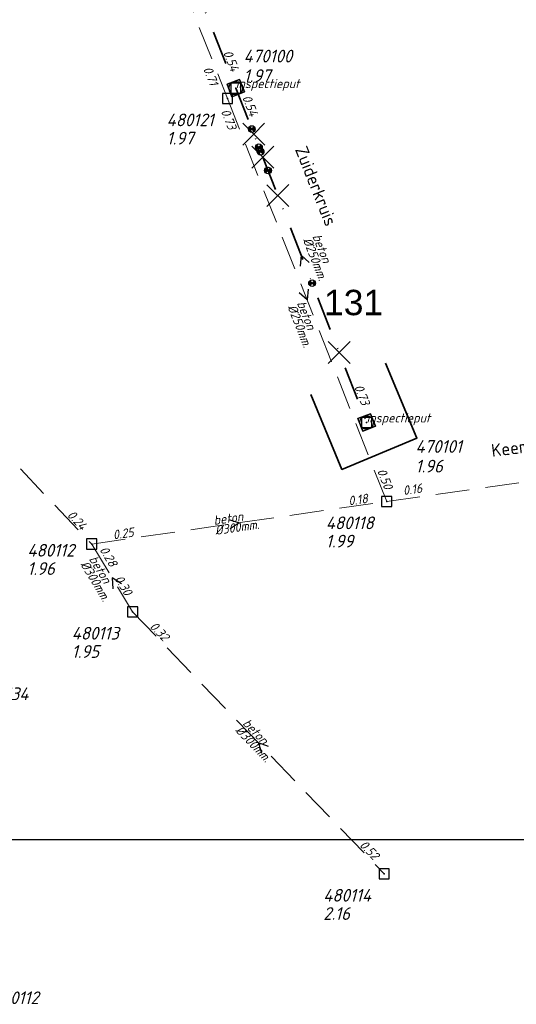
# Model space of a CAD drawing. Header units: metres. Extents: x 152202 to 157341, y 461610 to 468701.
# Tile 104 of 238: x 154824 to 154897, y 463859 to 464004. Entities that reach past the tile are written whole.
import ezdxf
from ezdxf.enums import TextEntityAlignment as Align

# ---------------------------------------------------------------- set-up
doc = ezdxf.new("R2010")
doc.units = ezdxf.units.M
doc.header["$PDMODE"] = 64
doc.header["$PDSIZE"] = 1.5
doc.linetypes.add('RI-HWA', pattern=[7.4, 5, -2.4])
doc.linetypes.add('RI-VWA', pattern=[11, 5, -3, 0, -3])
doc.layers.get('0').update_dxf_attribs({"linetype": 'CONTINUOUS'})
doc.layers.get('DEFPOINTS').update_dxf_attribs({"linetype": 'CONTINUOUS'})
for name, color, linetype, lineweight in [('B-OI-RI-HWA-BOB-T18', 150, 'CONTINUOUS', 18), ('B-OI-RI-HWA-MATERIAAL-T18', 150, 'CONTINUOUS', 18), ('B-OI-RI-HWA-PUTDEKSELHOOGTE-T25', 150, 'CONTINUOUS', 25), ('B-OI-RI-HWA-PUTNUMMER-T25', 150, 'CONTINUOUS', 25), ('B-OI-RI-HWA_DIAMETER-T18', 150, 'CONTINUOUS', 18), ('B-OI-RI-HWA_RIOOLPUT-S', 150, 'CONTINUOUS', 25), ('B-OI-RI-HWA_TRANSPORTLEIDING-G', 150, 'RI-HWA', 18), ('B-OI-RI-STROOMRICHTING-S', 252, 'CONTINUOUS', 25), ('B-OI-RI-VWA_PUTNUMMER-T25', 34, 'CONTINUOUS', 25), ('B-RO-OG-TOPOGRAFIE-T18', 2, 'CONTINUOUS', 18), ('N-OI-RI-STROOMRICHTING-S', 252, 'CONTINUOUS', 25), ('N-OI-RI-T50', 130, 'CONTINUOUS', 50), ('N-OI-RI-VRIJVERVAL_HULPSTUK-S', 210, 'CONTINUOUS', 25), ('N-OI-RI-VRIJVERVAL_HULPSTUK-S-GESLOTEN', 190, 'CONTINUOUS', 25), ('N-OI-RI-VWA-BOB-T18', 36, 'CONTINUOUS', 18), ('N-OI-RI-VWA-DIAMETER-T18', 36, 'CONTINUOUS', 18), ('N-OI-RI-VWA-MATERIAAL-T18', 36, 'CONTINUOUS', 18), ('N-OI-RI-VWA_PUTDEKSELHOOGTE-T25', 36, 'CONTINUOUS', 25), ('N-OI-RI-VWA_PUTNUMMER-T25', 36, 'CONTINUOUS', 25), ('N-OI-RI-VWA_RIOOLPUT-S', 36, 'CONTINUOUS', 25), ('N-OI-RI-VWA_TRANSPORTLEIDING-G', 36, 'RI-VWA', 35), ('N-RO-KG-GRENS_WERK-G', 7, 'XX-WERKGRENS', 35)]:
    doc.layers.add(name, color=color, linetype=linetype, lineweight=lineweight)
doc.styles.add('ARIAL', font='arial.ttf')
doc.styles.add('NLCS-ISO-M200-T18', font='NLCS-ISO.ttf', dxfattribs={"height": 360})
doc.styles.add('NLCS-ISO-M750-T18_CURSIEF', font='NLCS-ISO.ttf', dxfattribs={"oblique": 15, "height": 1.35})
doc.styles.add('NLCS-ISO-M750-T25_CURSIEF', font='NLCS-ISO.ttf', dxfattribs={"oblique": 15, "height": 1.875})
doc.linetypes.add('XX-WERKGRENS', pattern='A,0,[137,NLCS.SHX,S=0.1,R=0,X=-1.1,Y=-1.35],-6', length=6)

# ---------------------------------------------------------------- blocks, each defined once
blk = doc.blocks.new('ACMAP_ANN_TEMPLATE_vwa-diam')
at = {"style": 'NLCS-ISO-M750-T18_CURSIEF', "oblique": 15}
blk.add_attdef('vwa-diam', (0.3, -1.3), '', height=1.35, dxfattribs=at)
blk = doc.blocks.new('ACMAP_ANN_TEMPLATE_vwa-materiaal')
at = {"style": 'NLCS-ISO-M750-T18_CURSIEF', "oblique": 15}
blk.add_attdef('vwa-mat', (0.3, 0.2), '', height=1.35, dxfattribs=at)
blk = doc.blocks.new('ACMAP_ANN_TEMPLATE_vwa-nap-l')
at = {"style": 'NLCS-ISO-M750-T18_CURSIEF', "oblique": 15}
blk.add_attdef('vwa-nap-l', (3.3, 0.2), '', height=1.35, dxfattribs=at)
blk = doc.blocks.new('ACMAP_ANN_TEMPLATE_vwa-nap-r')
at = {"style": 'NLCS-ISO-M750-T18_CURSIEF', "oblique": 15}
blk.add_attdef('vwa-nap-r', (-5.6, 0.2), '', height=1.35, dxfattribs=at)
blk = doc.blocks.new('ACMAP_ANN_TEMPLATE_type knoop')
at = {"layer": 'DEFPOINTS', "style": 'NLCS-ISO-M750-T18_CURSIEF', "oblique": 15}
blk.add_attdef('type_knoop', (0, 0), '', height=1.35, dxfattribs=at)
blk = doc.blocks.new('ACMAP_ANN_TEMPLATE_vwa-puth')
at = {"style": 'NLCS-ISO-M750-T25_CURSIEF', "oblique": 15}
blk.add_attdef('vwa-puth', (-3, 5), '', height=1.88, dxfattribs=at)
blk = doc.blocks.new('ACMAP_ANN_TEMPLATE_vwa-putnr')
at = {"style": 'NLCS-ISO-M750-T25_CURSIEF', "oblique": 15}
blk.add_attdef('vaw-putnr', (-3, 7.9), '', height=1.88, dxfattribs=at)
blk = doc.blocks.new('ACMAP_ANN_TEMPLATE_hwa-diam')
at = {"style": 'NLCS-ISO-M750-T18_CURSIEF', "oblique": 15}
blk.add_attdef('hwa-diam', (-3.7, -1.3), '', height=1.35, dxfattribs=at)
blk = doc.blocks.new('ACMAP_ANN_TEMPLATE_hwa-materiaal')
at = {"style": 'NLCS-ISO-M750-T18_CURSIEF', "oblique": 15}
blk.add_attdef('hwa-mat', (-3.7, 0.2), '', height=1.35, dxfattribs=at)
blk = doc.blocks.new('ACMAP_ANN_TEMPLATE_hwa-nap-l')
at = {"style": 'NLCS-ISO-M750-T18_CURSIEF', "oblique": 15}
blk.add_attdef('hwa-nap-l', (3.3, 0.2), '', height=1.35, dxfattribs=at)
blk = doc.blocks.new('ACMAP_ANN_TEMPLATE_hwa-nap-r')
at = {"style": 'NLCS-ISO-M750-T18_CURSIEF', "oblique": 15}
blk.add_attdef('hwa-nap-r', (-5.6, 0.2), '', height=1.35, dxfattribs=at)
blk = doc.blocks.new('ACMAP_ANN_TEMPLATE_hwa-puth')
at = {"color": 0, "linetype": 'ByBlock', "style": 'NLCS-ISO-M750-T25_CURSIEF', "oblique": 15}
blk.add_attdef('hwa-puth', (-9, -6.8), '', height=1.88, dxfattribs=at)
blk = doc.blocks.new('ACMAP_ANN_TEMPLATE_hwa-putnr')
at = {"color": 0, "linetype": 'ByBlock', "style": 'NLCS-ISO-M750-T25_CURSIEF', "oblique": 15}
blk.add_attdef('hwa-putnr', (-9, -4.1), '', height=1.88, dxfattribs=at)
blk = doc.blocks.new('SRI-HULP')
h = blk.add_hatch(color=256)
h.dxf.hatch_style = 1
h.paths.add_polyline_path([(-0.71, 0.71, 0.198912), (-1, 0, 0.198912), (-0.71, -0.71), (0, 0)])
h = blk.add_hatch(color=256)
h.dxf.hatch_style = 1
h.paths.add_polyline_path([(1, 0, 0.198912), (0.71, 0.71), (0, 0), (0.71, -0.71, 0.198912)])
for p, q in [((-0.71, 0.71), (0.71, -0.71)), ((-0.71, -0.71), (0.71, 0.71))]:
    blk.add_line(p, q)
blk.add_circle((0, 0), 1)
blk = doc.blocks.new('SRI-HULP-B')
blk.add_line((-5.43, 5.4), (5.4, -5.4))
at = {"flags": 128}
blk.add_lwpolyline([(5.38, 5.42), (0, 0), (-5.4, -5.4)], dxfattribs=at)
blk = doc.blocks.new('B-SRI-PUT_VWA-SO')
at = {"flags": 128}
blk.add_lwpolyline([(-2, 2), (2, 2), (2, -2), (-2, -2)], close=True, dxfattribs=at)
at = {"lineweight": -3, "flags": 128}
blk.add_lwpolyline([(2, -2), (2, 2), (-2, 2), (-2, -2)], close=True, dxfattribs=at)
at = {"lineweight": -3}
blk.add_circle((0, 0), 2, dxfattribs=at)

msp = doc.modelspace()

# ---------------------------------------------------------------- linework, layer by layer
at = {"layer": 'B-OI-RI-HWA_RIOOLPUT-S'}
for p in [(154854.78, 463992.45), (154878.31, 463932.88), (154834.7, 463926.59), (154840.75, 463916.56), (154877.93, 463877.82)]:
    msp.add_point(p, dxfattribs=at)
at = {"layer": 'B-OI-RI-HWA_TRANSPORTLEIDING-G'}
for p, q in [((154839.71, 464030.49), (154854.78, 463992.45)), ((154878.31, 463932.88), (154854.78, 463992.45)), ((154783.38, 463980.61), (154834.7, 463926.59)), ((154927.16, 463939.8), (154878.31, 463932.88)), ((154834.7, 463926.59), (154878.31, 463932.88)), ((154834.7, 463926.59), (154840.75, 463916.56)), ((154840.75, 463916.56), (154877.93, 463877.82))]:
    msp.add_line(p, q, dxfattribs=at)
at = {"layer": 'B-OI-RI-STROOMRICHTING-S'}
for points in [[(154866.69, 463964.27), (154866.54, 463962.67), (154865.35, 463963.74)], [(154854.98, 463930.24), (154856.51, 463929.73), (154855.18, 463928.82)], [(154839.09, 463920.71), (154837.73, 463921.58), (154837.85, 463919.97)], [(154860.86, 463896.65), (154859.34, 463897.19), (154859.82, 463895.65)]]:
    msp.add_lwpolyline(points, dxfattribs=at)
at = {"layer": 'DEFPOINTS', "flags": 128}
msp.add_lwpolyline([(155200.091, 464486.663), (154780.704, 464486.663), (154780.704, 464258.328), (154585.091, 464258.328), (154585.091, 463882.913), (154703.67, 463882.913), (154735.091, 463882.913), (155058.611, 463882.913), (155058.611, 463956.567), (155200.091, 463956.567)], close=True, dxfattribs=at)
at = {"layer": 'N-OI-RI-STROOMRICHTING-S'}
msp.add_lwpolyline([(154866.87, 463968.2), (154865.67, 463969.28), (154865.52, 463967.67)], dxfattribs=at)
msp.add_lwpolyline([(154866.87, 463968.2), (154865.67, 463969.28), (154865.52, 463967.67)], dxfattribs=at)
at = {"layer": 'N-OI-RI-VWA_RIOOLPUT-S'}
for p in [(154856, 463993.99), (154875.34, 463944.56)]:
    msp.add_point(p, dxfattribs=at)
at = {"layer": 'N-OI-RI-VWA_TRANSPORTLEIDING-G'}
for p, q in [((154840.31, 464033.19), (154856, 463993.99)), ((154856, 463993.99), (154875.34, 463944.56))]:
    msp.add_line(p, q, dxfattribs=at)
at = {"layer": 'N-RO-KG-GRENS_WERK-G', "ltscale": 0.5, "flags": 128}
msp.add_lwpolyline([(154867.076, 463948.698), (154871.699, 463937.624), (154882.773, 463942.248), (154878.15, 463953.321)], dxfattribs=at)

# ---------------------------------------------------------------- block references
at = {"layer": 'B-OI-RI-HWA-BOB-T18'}
ref = msp.add_blockref('ACMAP_ANN_TEMPLATE_hwa-nap-r', (154853.035, 463991.578), dxfattribs=dict(at, rotation=291.6115857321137))
ref.add_attrib('hwa-nap-r', '0.71', (154851.158, 463996.858), dxfattribs={"layer": '0', "color": 0, "linetype": 'ByBlock', "height": 1.35, "rotation": 291.61159, "style": 'NLCS-ISO-M750-T18_CURSIEF', "oblique": 15})
ref = msp.add_blockref('ACMAP_ANN_TEMPLATE_hwa-nap-r', (154855.646, 463985.305), dxfattribs=dict(at, rotation=291.5538951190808))
ref.add_attrib('hwa-nap-r', '0.73', (154853.775, 463990.586), dxfattribs={"layer": '0', "color": 0, "linetype": 'ByBlock', "height": 1.35, "rotation": 291.5539, "style": 'NLCS-ISO-M750-T18_CURSIEF', "oblique": 15})
ref = msp.add_blockref('ACMAP_ANN_TEMPLATE_hwa-nap-l', (154875.464, 463940.418), dxfattribs=dict(at, rotation=291.5538951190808))
ref.add_attrib('hwa-nap-l', '0.50', (154876.862, 463937.422), dxfattribs={"layer": '0', "color": 0, "linetype": 'ByBlock', "height": 1.35, "rotation": 291.5539, "style": 'NLCS-ISO-M750-T18_CURSIEF', "oblique": 15})
ref = msp.add_blockref('ACMAP_ANN_TEMPLATE_hwa-nap-r', (154886.385, 463934.401), dxfattribs=dict(at, rotation=8.06276707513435))
ref.add_attrib('hwa-nap-r', '0.16', (154880.813, 463933.813), dxfattribs={"layer": '0', "color": 0, "linetype": 'ByBlock', "height": 1.35, "rotation": 8.06277, "style": 'NLCS-ISO-M750-T18_CURSIEF', "oblique": 15})
ref = msp.add_blockref('ACMAP_ANN_TEMPLATE_hwa-nap-r', (154878.31, 463932.88), dxfattribs=dict(at, rotation=8.207340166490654))
ref.add_attrib('hwa-nap-r', '0.18', (154872.739, 463932.279), dxfattribs={"layer": '0', "color": 0, "linetype": 'ByBlock', "height": 1.35, "rotation": 8.20734, "style": 'NLCS-ISO-M750-T18_CURSIEF', "oblique": 15})
ref = msp.add_blockref('ACMAP_ANN_TEMPLATE_hwa-nap-r', (154834.7, 463926.59), dxfattribs=dict(at, rotation=313.53175677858))
ref.add_attrib('hwa-nap-r', '0.24', (154830.988, 463930.788), dxfattribs={"layer": '0', "color": 0, "linetype": 'ByBlock', "height": 1.35, "rotation": 313.53176, "style": 'NLCS-ISO-M750-T18_CURSIEF', "oblique": 15})
ref = msp.add_blockref('ACMAP_ANN_TEMPLATE_hwa-nap-l', (154834.7, 463926.59), dxfattribs=dict(at, rotation=8.207340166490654))
ref.add_attrib('hwa-nap-l', '0.25', (154837.938, 463927.259), dxfattribs={"layer": '0', "color": 0, "linetype": 'ByBlock', "height": 1.35, "rotation": 8.20734, "style": 'NLCS-ISO-M750-T18_CURSIEF', "oblique": 15})
ref = msp.add_blockref('ACMAP_ANN_TEMPLATE_hwa-nap-l', (154833.929, 463928.467), dxfattribs=dict(at, rotation=301.0979777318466))
ref.add_attrib('hwa-nap-l', '0.28', (154835.805, 463925.745), dxfattribs={"layer": '0', "color": 0, "linetype": 'ByBlock', "height": 1.35, "rotation": 301.09798, "style": 'NLCS-ISO-M750-T18_CURSIEF', "oblique": 15})
ref = msp.add_blockref('ACMAP_ANN_TEMPLATE_hwa-nap-r', (154840.75, 463916.56), dxfattribs=dict(at, rotation=301.0979777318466))
ref.add_attrib('hwa-nap-r', '0.30', (154838.029, 463921.458), dxfattribs={"layer": '0', "color": 0, "linetype": 'ByBlock', "height": 1.35, "rotation": 301.09798, "style": 'NLCS-ISO-M750-T18_CURSIEF', "oblique": 15})
ref = msp.add_blockref('ACMAP_ANN_TEMPLATE_hwa-nap-l', (154840.75, 463916.56), dxfattribs=dict(at, rotation=313.8228551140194))
ref.add_attrib('hwa-nap-l', '0.32', (154843.179, 463914.318), dxfattribs={"layer": '0', "color": 0, "linetype": 'ByBlock', "height": 1.35, "rotation": 313.82286, "style": 'NLCS-ISO-M750-T18_CURSIEF', "oblique": 15})
ref = msp.add_blockref('ACMAP_ANN_TEMPLATE_hwa-nap-r', (154877.93, 463877.82), dxfattribs=dict(at, rotation=313.8228551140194))
ref.add_attrib('hwa-nap-r', '0.52', (154874.197, 463881.999), dxfattribs={"layer": '0', "color": 0, "linetype": 'ByBlock', "height": 1.35, "rotation": 313.82286, "style": 'NLCS-ISO-M750-T18_CURSIEF', "oblique": 15})
at = {"layer": 'B-OI-RI-HWA-MATERIAAL-T18'}
ref = msp.add_blockref('ACMAP_ANN_TEMPLATE_hwa-materiaal', (154866.188, 463958.696), dxfattribs=dict(at, rotation=291.5538951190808))
ref.add_attrib('hwa-mat', 'beton', (154865.015, 463962.211), dxfattribs={"layer": '0', "color": 0, "linetype": 'ByBlock', "height": 1.35, "rotation": 291.5539, "style": 'NLCS-ISO-M750-T18_CURSIEF', "oblique": 15})
ref = msp.add_blockref('ACMAP_ANN_TEMPLATE_hwa-materiaal', (154856.505, 463929.735), dxfattribs=dict(at, rotation=8.207340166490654))
ref.add_attrib('hwa-mat', 'beton', (154852.814, 463929.405), dxfattribs={"layer": '0', "color": 0, "linetype": 'ByBlock', "height": 1.35, "rotation": 8.20734, "style": 'NLCS-ISO-M750-T18_CURSIEF', "oblique": 15})
ref = msp.add_blockref('ACMAP_ANN_TEMPLATE_hwa-materiaal', (154835.995, 463921.101), dxfattribs=dict(at, rotation=301.0979777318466))
ref.add_attrib('hwa-mat', 'beton', (154834.255, 463924.373), dxfattribs={"layer": '0', "color": 0, "linetype": 'ByBlock', "height": 1.35, "rotation": 301.09798, "style": 'NLCS-ISO-M750-T18_CURSIEF', "oblique": 15})
ref = msp.add_blockref('ACMAP_ANN_TEMPLATE_hwa-materiaal', (154859.34, 463897.19), dxfattribs=dict(at, rotation=313.8228551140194))
ref.add_attrib('hwa-mat', 'beton', (154856.922, 463899.998), dxfattribs={"layer": '0', "color": 0, "linetype": 'ByBlock', "height": 1.35, "rotation": 313.82286, "style": 'NLCS-ISO-M750-T18_CURSIEF', "oblique": 15})
at = {"layer": 'B-OI-RI-HWA-PUTDEKSELHOOGTE-T25'}
for p, values in [((154854.78, 463992.45), {'hwa-puth': '1.97'}), ((154878.31, 463932.88), {'hwa-puth': '1.99'}), ((154834.195, 463928.824), {'hwa-puth': '1.96'}), ((154840.75, 463916.56), {'hwa-puth': '1.95'}), ((154877.93, 463877.82), {'hwa-puth': '2.16'})]:
    msp.add_blockref('ACMAP_ANN_TEMPLATE_hwa-puth', p, dxfattribs=at).add_auto_attribs(values)
at = {"layer": 'B-OI-RI-HWA-PUTNUMMER-T25'}
for p, values in [((154854.78, 463992.45), {'hwa-putnr': '480121'}), ((154878.31, 463932.88), {'hwa-putnr': '480118'}), ((154834.195, 463928.824), {'hwa-putnr': '480112'}), ((154840.75, 463916.56), {'hwa-putnr': '480113'}), ((154877.93, 463877.82), {'hwa-putnr': '480114'})]:
    msp.add_blockref('ACMAP_ANN_TEMPLATE_hwa-putnr', p, dxfattribs=at).add_auto_attribs(values)
at = {"layer": 'B-OI-RI-HWA_DIAMETER-T18'}
ref = msp.add_blockref('ACMAP_ANN_TEMPLATE_hwa-diam', (154866.188, 463958.696), dxfattribs=dict(at, rotation=291.5538951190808))
ref.add_attrib('hwa-diam', '%%c250mm.', (154863.62, 463961.659), dxfattribs={"layer": '0', "color": 0, "linetype": 'ByBlock', "height": 1.35, "rotation": 291.5539, "style": 'NLCS-ISO-M750-T18_CURSIEF', "oblique": 15})
ref = msp.add_blockref('ACMAP_ANN_TEMPLATE_hwa-diam', (154856.505, 463929.735), dxfattribs=dict(at, rotation=8.207340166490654))
ref.add_attrib('hwa-diam', '%%c300mm.', (154853.028, 463927.92), dxfattribs={"layer": '0', "color": 0, "linetype": 'ByBlock', "height": 1.35, "rotation": 8.20734, "style": 'NLCS-ISO-M750-T18_CURSIEF', "oblique": 15})
ref = msp.add_blockref('ACMAP_ANN_TEMPLATE_hwa-diam', (154835.995, 463921.101), dxfattribs=dict(at, rotation=301.0979777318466))
ref.add_attrib('hwa-diam', '%%c300mm.', (154832.971, 463923.598), dxfattribs={"layer": '0', "color": 0, "linetype": 'ByBlock', "height": 1.35, "rotation": 301.09798, "style": 'NLCS-ISO-M750-T18_CURSIEF', "oblique": 15})
ref = msp.add_blockref('ACMAP_ANN_TEMPLATE_hwa-diam', (154859.34, 463897.19), dxfattribs=dict(at, rotation=313.8228551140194))
ref.add_attrib('hwa-diam', '%%c300mm.', (154855.84, 463898.959), dxfattribs={"layer": '0', "color": 0, "linetype": 'ByBlock', "height": 1.35, "rotation": 313.82286, "style": 'NLCS-ISO-M750-T18_CURSIEF', "oblique": 15})
at = {"layer": 'B-OI-RI-VWA_PUTNUMMER-T25'}
ref = msp.add_blockref('ACMAP_ANN_TEMPLATE_vwa-putnr', (154821.03, 463895.61), dxfattribs=at)
ref.add_attrib('vaw-putnr', '470134', (154818.03, 463903.51), dxfattribs={"layer": '0', "color": 0, "linetype": 'ByBlock', "height": 1.875, "style": 'NLCS-ISO-M750-T25_CURSIEF', "oblique": 15})
ref = msp.add_blockref('ACMAP_ANN_TEMPLATE_vwa-putnr', (154823.041, 463850.675), dxfattribs=at)
ref.add_attrib('vaw-putnr', '470112', (154820.041, 463858.575), dxfattribs={"layer": '0', "color": 0, "linetype": 'ByBlock', "height": 1.875, "style": 'NLCS-ISO-M750-T25_CURSIEF', "oblique": 15})
at = {"layer": 'DEFPOINTS'}
for p in [(154856, 463993.99), (154875.34, 463944.56)]:
    msp.add_blockref('ACMAP_ANN_TEMPLATE_type knoop', p, dxfattribs=at).add_auto_attribs({'type_knoop': 'inspectieput'})
at = {"layer": 'N-OI-RI-VRIJVERVAL_HULPSTUK-S', "xscale": 0.5, "yscale": 0.5, "zscale": 0.5}
for p in [(154858.375, 463987.938), (154859.422, 463985.25), (154859.672, 463984.594), (154860.766, 463981.812), (154867.281, 463965.156)]:
    msp.add_blockref('SRI-HULP', p, dxfattribs=at)
at = {"layer": 'N-OI-RI-VRIJVERVAL_HULPSTUK-S-GESLOTEN', "xscale": 0.3, "yscale": 0.3, "zscale": 0.3}
for p in [(154858.656, 463987.188), (154860, 463983.781), (154862.219, 463978.094), (154871.297, 463954.906)]:
    msp.add_blockref('SRI-HULP-B', p, dxfattribs=at)
at = {"layer": 'N-OI-RI-VWA-BOB-T18'}
for name, p, rotation, values in [('ACMAP_ANN_TEMPLATE_vwa-nap-r', (154856, 463993.99), 291.8140086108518, {'vwa-nap-r': '0.54'}), ('ACMAP_ANN_TEMPLATE_vwa-nap-l', (154855.543, 463995.644), 291.3684369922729, {'vwa-nap-l': '0.54'}), ('ACMAP_ANN_TEMPLATE_vwa-nap-r', (154875.34, 463944.56), 291.3684369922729, {'vwa-nap-r': '0.73'})]:
    msp.add_blockref(name, p, dxfattribs=dict(at, rotation=rotation)).add_auto_attribs(values)
at = {"layer": 'N-OI-RI-VWA-DIAMETER-T18', "rotation": 291.3684369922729}
msp.add_blockref('ACMAP_ANN_TEMPLATE_vwa-diam', (154867, 463972.311), dxfattribs=at).add_auto_attribs({'vwa-diam': '%%c250mm.'})
at = {"layer": 'N-OI-RI-VWA-MATERIAAL-T18', "rotation": 291.3684369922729}
msp.add_blockref('ACMAP_ANN_TEMPLATE_vwa-materiaal', (154867, 463972.311), dxfattribs=at).add_auto_attribs({'vwa-mat': 'beton'})
at = {"layer": 'N-OI-RI-VWA_PUTDEKSELHOOGTE-T25'}
for p, values in [((154860.163, 463989.889), {'vwa-puth': '1.97'}), ((154885.566, 463932.17), {'vwa-puth': '1.96'})]:
    msp.add_blockref('ACMAP_ANN_TEMPLATE_vwa-puth', p, dxfattribs=at).add_auto_attribs(values)
at = {"layer": 'N-OI-RI-VWA_PUTNUMMER-T25'}
for p, values in [((154860.163, 463989.889), {'vaw-putnr': '470100'}), ((154885.566, 463932.17), {'vaw-putnr': '470101'})]:
    msp.add_blockref('ACMAP_ANN_TEMPLATE_vwa-putnr', p, dxfattribs=at).add_auto_attribs(values)
at = {"layer": 'N-OI-RI-VWA_RIOOLPUT-S', "xscale": 0.5, "yscale": 0.5, "zscale": 0.5, "rotation": 111.3684369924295}
for p in [(154856, 463993.99), (154875.34, 463944.56)]:
    msp.add_blockref('B-SRI-PUT_VWA-SO', p, dxfattribs=at)

# ---------------------------------------------------------------- texts
at = {"layer": 'B-RO-OG-TOPOGRAFIE-T18', "style": 'NLCS-ISO-M200-T18'}
for s, rotation, p in [('Zuiderkruis', 291.6, (154867.889, 463979.522)), ('Keerkring', 7.1, (154899.117, 463940.781))]:
    msp.add_text(s, height=1.875, rotation=rotation, dxfattribs=at).set_placement(p, align=Align.MIDDLE)
at = {"layer": 'N-OI-RI-T50', "style": 'ARIAL'}
msp.add_text('131', height=3.75, dxfattribs=at).set_placement((154869.047, 463960.42))

doc.saveas('drawing.dxf')
